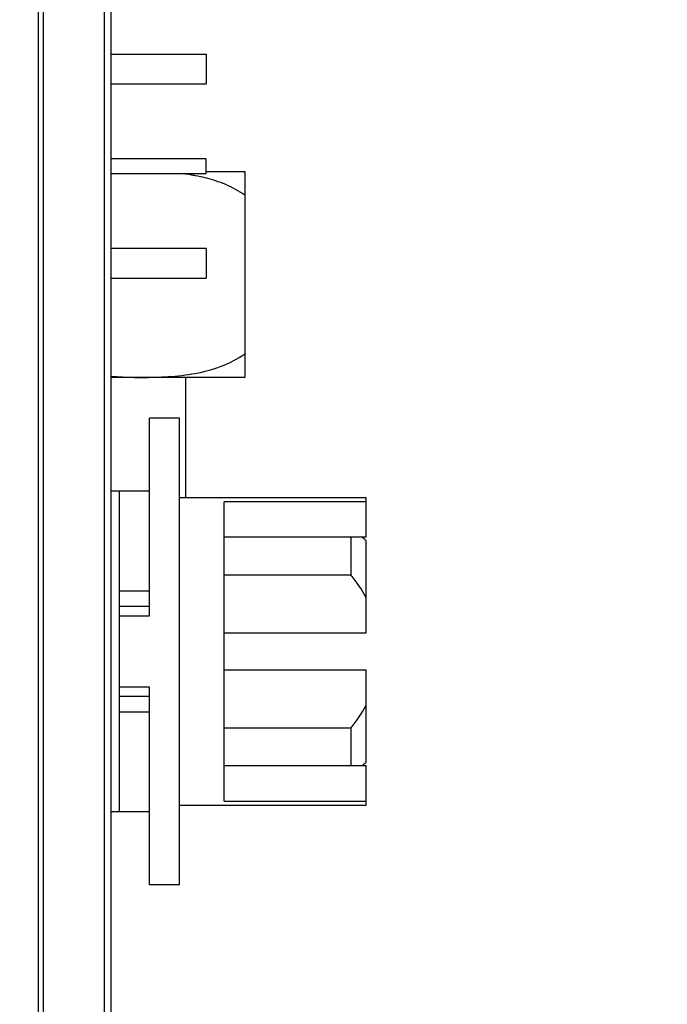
# Model space of a CAD drawing. Header units: inches. Extents: x 0.2 to 16.8, y 0.2 to 10.8.
# Tile 39 of 42: x 9.082 to 9.949, y 5.916 to 7.235. Entities that reach past the tile are written whole.
import ezdxf

# ---------------------------------------------------------------- set-up
doc = ezdxf.new("R2010")
doc.units = ezdxf.units.IN
doc.header["$LTSCALE"] = 0.935
doc.header["$MEASUREMENT"] = 0
doc.layers.get('0').update_dxf_attribs({"linetype": 'CONTINUOUS'})
doc.layers.add('DIMENSIONS', color=7, linetype='CONTINUOUS')
doc.styles.get("Standard").update_dxf_attribs({"font": 'txt', "width": 0.8})
doc.dimstyles.new('DIMSTYLE_2', dxfattribs={"dimtxt": 0.125, "dimasz": 0.18, "dimexe": 0.18, "dimexo": 0.0625, "dimgap": 0.09, "dimtad": 0, "dimtih": 1, "dimtoh": 1, "dimdec": 3, "dimzin": 4, "dimdsep": 46, "dimtxsty": 'STANDARD', "dimblk": '_FILLED', "dimblk1": '_FILLED', "dimblk2": '_FILLED', "dimcen": 0.09, "dimadec": 0, "dimazin": 0, "dimtp": 0.01, "dimtm": 0.01, "dimtfac": 1, "dimtdec": 3, "dimtofl": 0, "dimtmove": 0, "dimatfit": 3, "dimldrblk": '_FILLED', "dimfxl": 1, "dimtolj": 1, "dimtzin": 4, "dimarcsym": 0})

# ---------------------------------------------------------------- blocks, each defined once
blk = doc.blocks.new('_FILLED')
at = {"color": 0, "linetype": 'BYBLOCK'}
blk.add_solid([(0, 0), (-1, 0.1736), (-1, -0.1736)], dxfattribs=at)
blk = doc.blocks.new('*D19')
at = {"layer": 'DIMENSIONS', "color": 2, "linetype": 'CONTINUOUS'}
for p, q in [((9.0817, 8.1964), (10.9517, 8.1964)), ((10.8267, 8.1964), (10.8267, 5.788)), ((10.8267, 3.1295), (10.8267, 5.538)), ((9.0817, 3.1295), (10.9517, 3.1295))]:
    blk.add_line(p, q, dxfattribs=at)
at = {"layer": 'DIMENSIONS', "color": 2, "linetype": 'CONTINUOUS', "xscale": 0.18, "yscale": 0.18, "zscale": 0.18}
for p, rotation in [((10.8267, 8.1964), 90), ((10.8267, 3.1295), 270)]:
    blk.add_blockref('_FILLED', p, dxfattribs=dict(at, rotation=rotation))
at = {"layer": 'DIMENSIONS', "color": 2, "linetype": 'CONTINUOUS', "insert": (10.8267, 5.7255), "char_height": 0.125, "width": 1.325, "attachment_point": 2, "line_spacing_factor": 0.9}
blk.add_mtext('5.067{\\Ftxt.shx;\\W1.000000;\\H0.125000; }[128.7]', dxfattribs=at)

msp = doc.modelspace()

# ---------------------------------------------------------------- linework, layer by layer
at = {"color": 9, "linetype": 'CONTINUOUS'}
for p, q in [((9.1069, 3.6634), (9.1069, 7.6634)), ((9.1132, 7.6634), (9.1132, 3.6634)), ((9.1951, 3.6634), (9.1951, 7.6634)), ((9.2556, 6.4692), (9.2156, 6.4692)), ((9.2156, 6.3076), (9.2556, 6.3076))]:
    msp.add_line(p, q, dxfattribs=at)
at = {"color": 7, "linetype": 'CONTINUOUS'}
for p, q in [((9.204, 7.6634), (9.204, 3.6634)), ((9.204, 7.1883), (9.3314, 7.1883)), ((9.3314, 7.1883), (9.3314, 7.1483)), ((9.3314, 7.1483), (9.204, 7.1483)), ((9.3314, 7.0483), (9.204, 7.0483)), ((9.3314, 7.0283), (9.3314, 7.0483)), ((9.3316, 7.0311), (9.3832, 7.0311)), ((9.3832, 7.0311), (9.3831, 6.7555)), ((9.3314, 7.0283), (9.204, 7.0283)), ((9.3314, 6.9283), (9.204, 6.9283)), ((9.3314, 6.9283), (9.3314, 6.8883)), ((9.204, 6.8883), (9.3314, 6.8883)), ((9.3831, 6.7555), (9.204, 6.7555)), ((9.3044, 6.5944), (9.3044, 6.7555)), ((9.2556, 6.4362), (9.2556, 6.7009)), ((9.2956, 6.7009), (9.2556, 6.7009)), ((9.2956, 6.0759), (9.2956, 6.7009)), ((9.204, 6.6034), (9.2556, 6.6034)), ((9.2156, 6.1734), (9.2156, 6.6034)), ((9.2956, 6.5944), (9.5456, 6.5944)), ((9.3556, 6.1878), (9.3556, 6.589)), ((9.5456, 6.589), (9.3556, 6.589)), ((9.5456, 6.5414), (9.5456, 6.5944)), ((9.5456, 6.5414), (9.3556, 6.5414)), ((9.5256, 6.4907), (9.5256, 6.5414)), ((9.5456, 6.4134), (9.5456, 6.5367)), ((9.5256, 6.4907), (9.3556, 6.4907)), ((9.2156, 6.4489), (9.2556, 6.4489)), ((9.2156, 6.4362), (9.2556, 6.4362)), ((9.3556, 6.4134), (9.5456, 6.4134)), ((9.5456, 6.3634), (9.3556, 6.3634)), ((9.5456, 6.2401), (9.5456, 6.3634)), ((9.2556, 6.3406), (9.2156, 6.3406)), ((9.2556, 6.0759), (9.2556, 6.3406)), ((9.2556, 6.3279), (9.2156, 6.3279)), ((9.3556, 6.2861), (9.5256, 6.2861)), ((9.5256, 6.2355), (9.5256, 6.2861)), ((9.3556, 6.2355), (9.5456, 6.2355)), ((9.5456, 6.1824), (9.5456, 6.2355)), ((9.3556, 6.1878), (9.5456, 6.1878)), ((9.2556, 6.1734), (9.204, 6.1734)), ((9.2956, 6.1824), (9.5456, 6.1824)), ((9.2956, 6.0759), (9.2556, 6.0759))]:
    msp.add_line(p, q, dxfattribs=at)
msp.add_arc((9.2762, 6.8033), 0.226, 76.2298, 79.5128, dxfattribs=at)
for major_axis, start_param, end_param in [((0, 0.206), -0.76727, -0.733861), ((0, 0.16), -1.105639, -0.876887), ((0, 0.16), -2.264708, -2.035956), ((0, 0.206), 3.875615, 3.908868)]:
    msp.add_ellipse((9.4026, 6.3884), major_axis=major_axis, ratio=1, start_param=start_param, end_param=end_param, dxfattribs=at)
for points, knots in [([(9.3174, 7.0255), (9.3155, 7.0259), (9.3081, 7.0272), (9.3006, 7.0281), (9.295, 7.0287)], [0, 0, 0, 0, 0.250042, 1, 1, 1, 1]), ([(9.3832, 6.9996), (9.3752, 7.0052), (9.3623, 7.0122), (9.3441, 7.019), (9.3347, 7.0217), (9.33, 7.0228)], [0, 0, 0, 0, 0.499728, 0.750036, 1, 1, 1, 1]), ([(9.2454, 6.7555), (9.2573, 6.7555), (9.2812, 6.7561), (9.3169, 6.76), (9.3518, 6.7691), (9.3734, 6.7801), (9.3832, 6.787)], [0, 0, 0, 0, 0.250004, 0.500008, 0.750001, 1, 1, 1, 1]), ([(9.204, 6.757), (9.2109, 6.7565), (9.2247, 6.7557), (9.2385, 6.7555), (9.2454, 6.7555)], [0, 0, 0, 0, 0.500061, 1, 1, 1, 1])]:
    msp.add_open_spline(points, degree=3, knots=knots, dxfattribs=at)

# ---------------------------------------------------------------- dimensions: what is measured, and where the dimension line sits
at = {"layer": 'DIMENSIONS', "color": 2, "linetype": 'CONTINUOUS'}
dim = msp.add_linear_dim(base=(10.8267, 3.1295), p1=(9.0817, 8.1964), p2=(9.0817, 3.1295), angle=270, dimstyle='DIMSTYLE_2', dxfattribs=at)
dim.commit()
dim.dimension.update_dxf_attribs({"geometry": '*D19', "text_midpoint": (10.6767, 5.663), "dimtype": 160})

doc.saveas('drawing.dxf')
